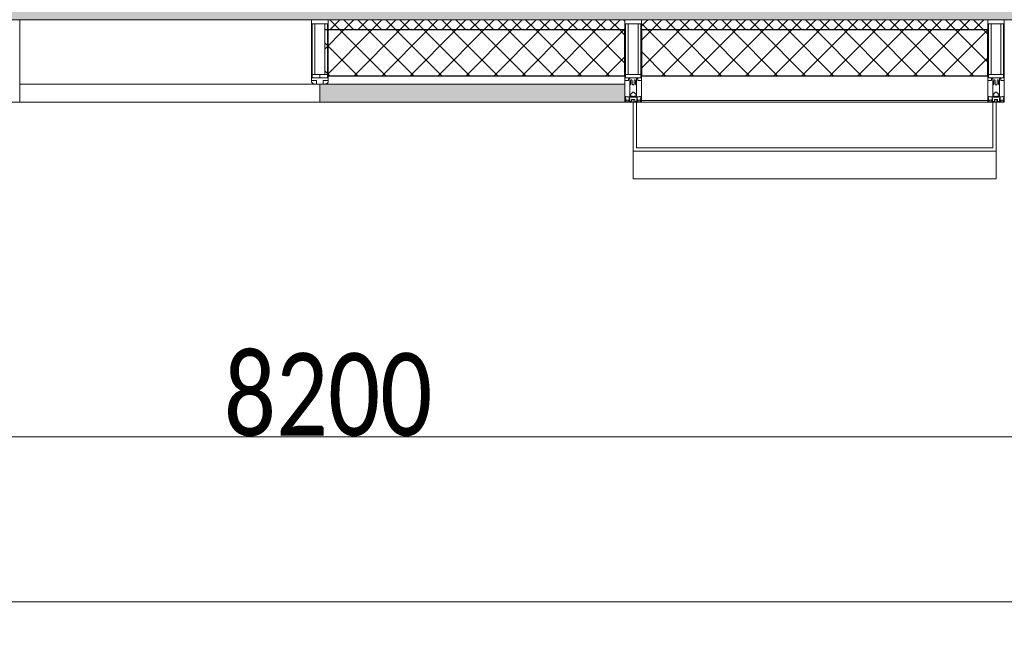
# Model space of a CAD drawing. Header units: millimetres. Extents: x -525784 to 178656, y -69521 to 385150.
# Tile 96 of 256: x -189138 to -186153, y 344279 to 346194. Entities that reach past the tile are written whole.
import ezdxf

# ---------------------------------------------------------------- set-up
doc = ezdxf.new("R2010")
doc.units = ezdxf.units.MM
doc.layers.get('Defpoints').update_dxf_attribs({"color": 31})
for name, color, linetype, lineweight in [('_0', 7, 'Continuous', 13), ('A-ANNO-DIMS', 8, 'Continuous', 5), ('A-COLS', 7, 'Continuous', 5), ('A-DETL-GENF', 7, 'Continuous', 5), ('A-GLAZ-CURT', 8, 'Continuous', 5), ('A-GLAZ-CWMG', 8, 'Continuous', 5), ('A-WALL', 7, 'Continuous', 5), ('A-WALL-FNSH', 8, 'Continuous', 5), ('I-WALL', 7, 'Continuous', 5)]:
    doc.layers.add(name, color=color, linetype=linetype, lineweight=lineweight)
doc.styles.add('Calibri Light', font='calibril.ttf', dxfattribs={"width": 0.8, "height": 250})
doc.dimstyles.new('2_5', dxfattribs={"dimscale": 304.8, "dimtxt": 294.337106, "dimasz": 0.492126, "dimexe": 0.492126, "dimexo": 0.492126, "dimgap": 0, "dimtad": 1, "dimdec": 0, "dimrnd": 5, "dimdsep": 46, "dimtxsty": 'Calibri Light', "dimblk1": 'OBLIQUE', "dimblk2": 'OBLIQUE', "dimsah": 1, "dimcen": 0.09, "dimdle": 0.492126, "dimazin": 0, "dimtfac": 1, "dimtdec": 4, "dimtix": 1, "dimtmove": 0, "dimatfit": 3, "dimfxl": 1, "dimtvp": 1, "dimtolj": 1, "dimtzin": 0, "dimlwd": 5, "dimlwe": 5, "dimarcsym": 2})
pattern_1 = [(45, (0, 0), (-21.2132, 21.2132), []), (135, (0, 0), (-21.2132, -21.2132), [])]
pattern_2 = [(45, (0, 0), (-42.4264, 42.4264), []), (135, (0, 0), (-42.4264, -42.4264), [])]

# ---------------------------------------------------------------- blocks, each defined once
blk = doc.blocks.new('Rectangular Mullion - R_StandardFrame_50Wx250H-4049022-50_AS_M_L24')
at = {"layer": 'A-GLAZ-CWMG', "lineweight": 9}
for p, q in [((-25, 0), (-25, 250)), ((-25, 250), (25, 250)), ((25, 250), (25, 0)), ((25, 0), (-25, 0))]:
    blk.add_line(p, q, dxfattribs=at)
blk = doc.blocks.new('Rectangular Mullion - R_StandardFrame_50Wx250H-3340225-50_AS_M_L24')
at = {"layer": 'A-GLAZ-CWMG'}
blk.add_line((15100, -500), (16620, -500), dxfattribs=at)
blk = doc.blocks.new('Rectangular Mullion - 50Wx250H-2623690-50_AS_M_L24')
at = {"layer": 'A-DETL-GENF'}
for p, q in [((-25, 65.2), (-25, 250)), ((-25, 250), (0, 250)), ((25, 250), (0, 250)), ((25, 65.2), (25, 250)), ((-23, 237.3), (0, 237.3)), ((-23, 237.3), (-23, 73.6)), ((-14.9, 84), (-14.9, 237.3)), ((23, 237.3), (0, 237.3)), ((14.9, 84), (14.9, 237.3)), ((23, 237.3), (23, 73.6)), ((-14, 65.2), (-25, 65.2)), ((0, 84), (-23, 84)), ((-0.5, 73.6), (-23, 73.6)), ((-14, 71.3), (-14, 65.2)), ((-10, 71.3), (-14, 71.3)), ((-10, 53), (-10, 71.3)), ((-7, 65.2), (-5.9, 67.3)), ((-7, 65.2), (-7, 54.7)), ((-4.1, 67.3), (-5.9, 67.3)), ((-4.1, 67.3), (-2.9, 65.1)), ((-2.9, 65.1), (-2.9, 54.6)), ((0, 84), (23, 84)), ((0.5, 73.6), (23, 73.6)), ((4.1, 67.3), (2.9, 65.1)), ((2.9, 65.1), (2.9, 54.6)), ((4.1, 67.3), (5.9, 67.3)), ((7, 65.2), (5.9, 67.3)), ((7, 65.2), (7, 54.7)), ((10, 71.3), (14, 71.3)), ((10, 53), (10, 71.3)), ((14, 71.3), (14, 65.2)), ((14, 65.2), (25, 65.2)), ((-8.7, 53), (-10, 53)), ((-10, 53), (-10, 17)), ((-8.7, 53), (-7, 54.7)), ((-8.5, 23), (-1.5, 30)), ((-1.3, 53), (-2.9, 54.6)), ((-1.5, 30), (0, 30)), ((0, 53), (-1.3, 53)), ((0, 53), (1.3, 53)), ((1.5, 30), (0, 30)), ((1.3, 53), (2.9, 54.6)), ((8.5, 23), (1.5, 30)), ((8.7, 53), (7, 54.7)), ((8.7, 53), (10, 53)), ((10, 53), (10, 17)), ((-23.8, 14.6), (-25, 14.2)), ((-25, 0), (-25, 14.2)), ((-22.3, 17), (-23.8, 17)), ((-23.8, 17), (-23.8, 14.6)), ((-22.5, 10.6), (-23.8, 14.6)), ((-22.5, 10.6), (-23.7, 9.9)), ((-23.7, 1.3), (-23.7, 9.9)), ((-23.7, 1.3), (-11.8, 1.3)), ((-23.2, 10.2), (-22.5, 8)), ((-22.5, 8), (-22.5, 4.5)), ((-21.3, 4.5), (-22.5, 4.5)), ((-22.3, 17), (-22.3, 16)), ((-22.3, 16), (-21.3, 16)), ((-19, 17.6), (-21.3, 16)), ((-21.3, 4.5), (-21.3, 6.5)), ((-21.3, 6.5), (-14.2, 6.5)), ((-18.4, 16.6), (-19, 17.6)), ((-7.4, 16.6), (-18.4, 16.6)), ((-14.2, 6.5), (-14.2, 4.5)), ((-13.2, 4.5), (-14.2, 4.5)), ((-13.2, 4.5), (-12.2, 7.2)), ((-12.7, 7.6), (-11.3, 11.4)), ((-12.7, 7.6), (-11.8, 6.9)), ((-12.2, 9), (-12.2, 14.8)), ((-12.2, 14.8), (0, 14.8)), ((-11.8, 1.3), (-11.8, 6.9)), ((-10.5, 11.2), (-11.3, 11.4)), ((-10.5, 1.5), (-10.5, 11.2)), ((-4.8, 1.5), (-10.5, 1.5)), ((-10, 17), (-7.5, 17)), ((-8.5, 18.5), (-8.5, 23)), ((-7.5, 18.5), (-8.5, 18.5)), ((-7.5, 17), (-7.5, 18.5)), ((-7.4, 18), (-7.4, 16.6)), ((-2.6, 18), (-7.4, 18)), ((0, 8), (-4.8, 8)), ((-4.8, 1.5), (-4.8, 8)), ((-2.6, 18), (-2.6, 16.8)), ((-2.6, 16.8), (0, 16.8)), ((2.6, 16.8), (0, 16.8)), ((0, 14.8), (0, 16.8)), ((0, 14.8), (0, 16.8)), ((12.2, 14.8), (0, 14.8)), ((0, 0), (0, 8)), ((0, 8), (4.8, 8)), ((0, 0), (0, 8)), ((2.6, 18), (2.6, 16.8)), ((2.6, 18), (7.4, 18)), ((4.8, 1.5), (4.8, 8)), ((4.8, 1.5), (10.5, 1.5)), ((7.4, 18), (7.4, 16.6)), ((7.4, 16.6), (18.4, 16.6)), ((7.5, 18.5), (8.5, 18.5)), ((7.5, 17), (7.5, 18.5)), ((10, 17), (7.5, 17)), ((8.5, 18.5), (8.5, 23)), ((10.5, 11.2), (11.3, 11.4)), ((10.5, 1.5), (10.5, 11.2)), ((12.7, 7.6), (11.3, 11.4)), ((12.7, 7.6), (11.8, 6.9)), ((11.8, 1.3), (11.8, 6.9)), ((23.7, 1.3), (11.8, 1.3)), ((12.2, 9), (12.2, 14.8)), ((13.2, 4.5), (12.2, 7.2)), ((13.2, 4.5), (14.2, 4.5)), ((21.3, 6.5), (14.2, 6.5)), ((14.2, 6.5), (14.2, 4.5)), ((18.4, 16.6), (19, 17.6)), ((19, 17.6), (21.3, 16)), ((22.3, 16), (21.3, 16)), ((21.3, 4.5), (21.3, 6.5)), ((21.3, 4.5), (22.5, 4.5)), ((22.3, 17), (22.3, 16)), ((22.3, 17), (23.8, 17)), ((22.5, 10.6), (23.8, 14.6)), ((22.5, 10.6), (23.7, 9.9)), ((23.2, 10.2), (22.5, 8)), ((22.5, 8), (22.5, 4.5)), ((23.7, 1.3), (23.7, 9.9)), ((23.8, 17), (23.8, 14.6)), ((23.8, 14.6), (25, 14.2)), ((25, 0), (25, 14.2)), ((-25, 0), (0, 0)), ((25, 0), (0, 0))]:
    blk.add_line(p, q, dxfattribs=at)
for centre, start, end in [((-0.5, 73.1), 360, 90), ((0.5, 73.1), 90, 180)]:
    blk.add_arc(centre, 0.5, start, end, dxfattribs=at)
blk = doc.blocks.new('System Panel - A_PAN_Glass-5028499-50_AS_M_L24')
at = {"layer": 'A-GLAZ-CURT'}
for p, q in [((455, 0), (-455, 0)), ((-455, 0), (-455, -55)), ((455, -55), (455, 0)), ((-441, -55), (455, -55))]:
    blk.add_line(p, q, dxfattribs=at)
blk = doc.blocks.new('Rectangular Mullion - R_StandardFrame_50Wx250H-3046546-50_AS_M_L24')
at = {"layer": 'A-GLAZ-CWMG'}
blk.add_line((3115, -500), (3900, -500), dxfattribs=at)
blk = doc.blocks.new('Rectangular Mullion - 50Wx250H-V26-50_AS_M_L24')
at = {"layer": 'A-DETL-GENF'}
for p, q in [((0, 250), (-25, 250)), ((-25, 250), (-25, 237.3)), ((-25, 65.2), (-25, 250)), ((-25, 250), (0, 250)), ((25, 250), (0, 250)), ((25, 250), (0, 250)), ((25, 237.3), (25, 250)), ((25, 65.2), (25, 250)), ((-23, 237.3), (0, 237.3)), ((-23, 237.3), (0, 237.3)), ((-23, 237.3), (-23, 73.6)), ((0, 237.3), (-14.9, 237.3)), ((-14.9, 237.3), (-14.9, 84)), ((-14.9, 84), (-14.9, 237.3)), ((14.9, 237.3), (0, 237.3)), ((0, 237.3), (23, 237.3)), ((23, 237.3), (0, 237.3)), ((14.9, 84), (14.9, 237.3)), ((14.9, 84), (14.9, 237.3)), ((23, 237.3), (23, 73.6)), ((-25, 73.6), (-25, 65.2)), ((-25, 65.2), (-25, 60.2)), ((-10, 65.2), (-25, 65.2)), ((-25, 65.2), (-25, 60.2)), ((-25, 65.2), (-10, 65.2)), ((-10, 65.2), (-25, 65.2)), ((0, 84), (-23, 84)), ((-23, 84), (-23, 73.6)), ((0, 84), (-23, 84)), ((-23, 73.6), (0, 73.6)), ((0, 73.6), (-23, 73.6)), ((-0.5, 73.6), (-23, 73.6)), ((-14.9, 84), (0, 84)), ((-10, 55), (-10, 65.2)), ((-10, 65.2), (-10, 55)), ((-10, 55), (-10, 65.2)), ((0, 84), (14.9, 84)), ((23, 84), (0, 84)), ((0, 84), (0, 73.6)), ((0, 84), (23, 84)), ((0, 73.6), (0, 84)), ((0, 73.6), (23, 73.6)), ((23, 73.6), (0, 73.6)), ((0.5, 73.6), (23, 73.6)), ((10, 65.2), (10, 55)), ((25, 65.2), (10, 65.2)), ((10, 55), (10, 65.2)), ((10, 65.2), (25, 65.2)), ((10, 65.2), (25, 65.2)), ((10, 55), (10, 65.2)), ((23, 73.6), (23, 84)), ((25, 65.2), (25, 73.6)), ((25, 65.2), (25, 60.2)), ((25, 60.2), (25, 65.2)), ((-10, 55), (-14, 55)), ((-14, 55), (-10, 55)), ((-10, 55), (0, 55)), ((0, 55), (-10, 55)), ((0, 55), (10, 55)), ((0, 55), (10, 55)), ((10, 55), (14, 55)), ((10, 55), (14, 55))]:
    blk.add_line(p, q, dxfattribs=at)
for centre, start, end in [((-14, 69.1), 218.9723, 270), ((-14, 69.1), 218.9723, 270), ((-14, 69.1), 218.9723, 270), ((14, 69.1), 270, 321.0277), ((14, 69.1), 270, 321.0277), ((14, 69.1), 270, 321.0277)]:
    blk.add_arc(centre, 14.1, start, end, dxfattribs=at)
blk = doc.blocks.new('Rectangular Mullion - R_InvisibleFrame_50Wx250H-5026199-50_AS_M_L24')
at = {"layer": 'A-GLAZ-CWMG', "lineweight": 9}
for p, q in [((-25, 73.6), (-25, 237.3)), ((25, 237.3), (25, 73.6))]:
    blk.add_line(p, q, dxfattribs=at)
blk = doc.blocks.new('RST_AR_KMN_R22_B3_FCD_rvt-1-50_AS_M_L24')
at = {"layer": 'A-WALL'}
h = blk.add_hatch(dxfattribs=at)
h.set_pattern_fill('FP_6', color=256, style=0, pattern_type=2)
h.set_pattern_definition(pattern_1)
h.paths.add_polyline_path([(4050, -530), (4950, -530), (4950, -500), (4050, -500.8), (4050, -512.7), (4039.9, -512.7), (4039.9, -530), (4048, -530)])
h = blk.add_hatch(dxfattribs=at)
h.set_pattern_fill('FP_6', color=256, style=0, pattern_type=2)
h.set_pattern_definition(pattern_1)
h.paths.add_polyline_path([(6050, -530), (6050, -500), (5000, -500.8), (5000, -530), (5750, -530)])
h = blk.add_hatch(dxfattribs=at)
h.set_pattern_fill('FP_7', color=256, style=0, pattern_type=2)
h.set_pattern_definition(pattern_2)
h.paths.add_polyline_path([(4950, -670), (4950, -530), (4039.9, -530), (4039.9, -666.1), (4048, -666.1), (4048, -670), (4575.4, -670)])
h = blk.add_hatch(dxfattribs=at)
h.set_pattern_fill('FP_7', color=256, style=0, pattern_type=2)
h.set_pattern_definition(pattern_2)
h.paths.add_polyline_path([(5154.1, -670), (6050, -670), (6050, -530), (5000, -530), (5000, -670)])
at = {"layer": 'A-WALL', "true_color": 0xeff9fa}
blk.add_hatch(color=7, dxfattribs=at).paths.add_polyline_path([(4950, -750), (4950, -695), (4025, -695), (4025, -750), (4575.4, -750)])
at = {"layer": 'A-COLS', "lineweight": 18}
for p, q in [((4975, -750), (4975, -898.3)), ((4985, -750), (4975, -750)), ((4985, -888.3), (4985, -750)), ((6075, -750), (6065, -750)), ((6065, -750), (6065, -888.3)), ((6075, -898.3), (6075, -750)), ((6065, -888.3), (4985, -888.3)), ((4975, -898.3), (6075, -898.3))]:
    blk.add_line(p, q, dxfattribs=at)
at = {"layer": 'A-COLS'}
for p, q in [((4975, -982.7), (4975, -898.3)), ((6075, -898.3), (6075, -982.7)), ((4975, -982.7), (6075, -982.7))]:
    blk.add_line(p, q, dxfattribs=at)
at = {"layer": 'A-WALL'}
for p, q in [((4950, -500), (4050, -500)), ((4950, -530), (4950, -500)), ((6050, -500), (5000, -500)), ((5000, -500), (5000, -530)), ((6050, -530), (6050, -500)), ((4950, -695), (4950, -670)), ((5000, -670), (5000, -745)), ((6050, -745), (6050, -670)), ((4039, -695), (4950, -695)), ((5000, -745), (6050, -745))]:
    blk.add_line(p, q, dxfattribs=at)
at = {"layer": 'A-WALL', "lineweight": 25}
for p, q in [((4039.9, -530), (4950, -530)), ((4950, -670), (4950, -530)), ((5000, -530), (5000, -670)), ((5000, -530), (6050, -530)), ((6050, -670), (6050, -530)), ((4048, -670), (4950, -670)), ((5000, -670), (6050, -670))]:
    blk.add_line(p, q, dxfattribs=at)
at = {"layer": 'A-WALL-FNSH'}
for p, q in [((4025, -695), (4025, -750)), ((4950, -750), (4950, -695)), ((5000, -745), (5000, -750)), ((6050, -750), (6050, -745)), ((4025, -750), (4950, -750)), ((5000, -750), (6050, -750))]:
    blk.add_line(p, q, dxfattribs=at)
at = {"layer": 'A-GLAZ-CURT', "lineweight": 5, "rotation": 180}
blk.add_blockref('System Panel - A_PAN_Glass-5028499-50_AS_M_L24', (3570, -750), dxfattribs=at)
at = {"layer": 'A-GLAZ-CWMG', "lineweight": 5, "extrusion": (0, 0, -1)}
for name, p in [('Rectangular Mullion - R_StandardFrame_50Wx250H-4049022-50_AS_M_L24', (-3090, -750)), ('Rectangular Mullion - 50Wx250H-V26-50_AS_M_L24', (-4025, -750)), ('Rectangular Mullion - 50Wx250H-2623690-50_AS_M_L24', (-4975, -750)), ('Rectangular Mullion - R_StandardFrame_50Wx250H-4049022-50_AS_M_L24', (-4975, -750)), ('Rectangular Mullion - 50Wx250H-2623690-50_AS_M_L24', (-6075, -750)), ('Rectangular Mullion - R_StandardFrame_50Wx250H-4049022-50_AS_M_L24', (-6075, -750)), ('Rectangular Mullion - R_InvisibleFrame_50Wx250H-5026199-50_AS_M_L24', (-4025, -750))]:
    blk.add_blockref(name, p, dxfattribs=at)
at = {"layer": 'A-GLAZ-CWMG', "lineweight": 5}
for name, p in [('Rectangular Mullion - R_StandardFrame_50Wx250H-3046546-50_AS_M_L24', (0, 0)), ('Rectangular Mullion - R_StandardFrame_50Wx250H-3340225-50_AS_M_L24', (-9000, 0))]:
    blk.add_blockref(name, p, dxfattribs=at)
blk = doc.blocks.new('_Oblique')
at = {"color": 0, "linetype": 'ByBlock', "lineweight": -2}
blk.add_line((-0.5, -0.5), (0.5, 0.5), dxfattribs=at)
blk = doc.blocks.new('*D12414')
at = {"layer": 'A-ANNO-DIMS', "color": 0, "lineweight": 5, "transparency": 16777216}
for p, q in [((-192452.9, 344929.4), (-183952.9, 344929.4)), ((-192302.9, 344885.5), (-192302.9, 344779.4)), ((-184102.9, 344885.5), (-184102.9, 344779.4))]:
    blk.add_line(p, q, dxfattribs=at)
at = {"layer": 'Defpoints', "color": 0, "transparency": 16777216}
for p in [(-192302.9, 345035.5), (-184102.9, 345035.5), (-184102.9, 344929.4)]:
    blk.add_point(p, dxfattribs=at)
at = {"layer": 'A-ANNO-DIMS', "color": 0, "lineweight": 5, "transparency": 16777216, "xscale": 150, "yscale": 150, "zscale": 150, "rotation": 180}
blk.add_blockref('_Oblique', (-192302.9, 344929.4), dxfattribs=at)
at = {"layer": 'A-ANNO-DIMS', "color": 0, "lineweight": 5, "transparency": 16777216, "xscale": 150, "yscale": 150, "zscale": 150}
blk.add_blockref('_Oblique', (-184102.9, 344929.4), dxfattribs=at)
at = {"layer": 'A-ANNO-DIMS', "color": 0, "transparency": 16777216, "insert": (-188202.9, 345057.1), "char_height": 250, "width": 799.053, "attachment_point": 5, "style": 'Calibri Light'}
blk.add_mtext('\\A1;8200', dxfattribs=at)
blk = doc.blocks.new('*D12419')
at = {"layer": 'A-ANNO-DIMS', "color": 0, "lineweight": 5, "transparency": 16777216}
for p, q in [((-192452.9, 344429.4), (-155152.9, 344429.4)), ((-192302.9, 344385.5), (-192302.9, 344279.4)), ((-155302.9, 344385.5), (-155302.9, 344279.4))]:
    blk.add_line(p, q, dxfattribs=at)
at = {"layer": 'Defpoints', "color": 0, "transparency": 16777216}
for p in [(-192302.9, 344535.5), (-155302.9, 344535.5), (-155302.9, 344429.4)]:
    blk.add_point(p, dxfattribs=at)
at = {"layer": 'A-ANNO-DIMS', "color": 0, "lineweight": 5, "transparency": 16777216, "xscale": 150, "yscale": 150, "zscale": 150, "rotation": 180}
blk.add_blockref('_Oblique', (-192302.9, 344429.4), dxfattribs=at)
at = {"layer": 'A-ANNO-DIMS', "color": 0, "lineweight": 5, "transparency": 16777216, "xscale": 150, "yscale": 150, "zscale": 150}
blk.add_blockref('_Oblique', (-155302.9, 344429.4), dxfattribs=at)
at = {"layer": 'A-ANNO-DIMS', "color": 0, "transparency": 16777216, "insert": (-173802.9, 344557.1), "char_height": 250, "width": 978.55, "attachment_point": 5, "style": 'Calibri Light'}
blk.add_mtext('\\A1;37000', dxfattribs=at)

msp = doc.modelspace()

# ---------------------------------------------------------------- hatches: boundary and pattern name
at = {"layer": '_0', "transparency": 33554534}
h = msp.add_hatch(color=252, dxfattribs=at)
h.dxf.hatch_style = 1
h.paths.add_polyline_path([(-154802.1, 346193.4), (-192753.7, 346193.4), (-192753.7, 376145), (-154802.1, 376145)])
h.paths.add_polyline_path([(-161802.9, 356694.2), (-161802.9, 356294.2), (-161302.9, 356294.2), (-161302.9, 353444.2), (-163402.9, 353444.2), (-163402.9, 354644.2), (-183902.9, 354644.2), (-183902.9, 353444.2), (-186502.9, 353444.2), (-186502.9, 355844.2), (-186002.9, 355844.2), (-186002.9, 356694.2), (-183902.9, 356694.2), (-183902.9, 360744.2), (-179002.9, 360744.2), (-179002.9, 359244.2), (-177402.9, 359244.2), (-177402.9, 365644.2), (-185752.9, 365644.2), (-185752.9, 367444.2), (-185753.5, 367444.2), (-185753.5, 367644.2), (-183902.9, 367644.2), (-183902.9, 367694.2), (-163952.9, 367694.2), (-163952.9, 369444.2), (-160672.9, 369444.2), (-160672.9, 367444.2), (-161752.9, 367444.2), (-161752.9, 365644.2), (-169802.9, 365644.2), (-169802.9, 356694.2)], flags=16)

# ---------------------------------------------------------------- linework, layer by layer
at = {"layer": 'I-WALL'}
for p, q in [((-188252.9, 346193.4), (-189137.9, 346193.4)), ((-184632.9, 346193.4), (-186152.9, 346193.4))]:
    msp.add_line(p, q, dxfattribs=at)

# ---------------------------------------------------------------- block references
at = {"lineweight": 5}
msp.add_blockref('RST_AR_KMN_R22_B3_FCD_rvt-1-50_AS_M_L24', (-192252.9, 346694.2), dxfattribs=at)

# ---------------------------------------------------------------- dimensions: what is measured, and where the dimension line sits
at = {"layer": 'A-ANNO-DIMS'}
for base, p1, p2, override, picture, middle in [((-184102.9, 344929.4), (-192302.9, 345035.5), (-184102.9, 345035.5), {"dimpost": '<>', "dimfxl": 8200}, '*D12414', (-188202.9, 345057.1)), ((-155302.9, 344429.4), (-192302.9, 344535.5), (-155302.9, 344535.5), {"dimpost": '<>', "dimfxl": 37000}, '*D12419', (-173802.9, 344557.1))]:
    dim = msp.add_linear_dim(base=base, p1=p1, p2=p2, dimstyle='2_5', override=override, dxfattribs=at)
    dim.commit()
    dim.dimension.update_dxf_attribs({"geometry": picture, "text_midpoint": middle})

doc.saveas('drawing.dxf')
